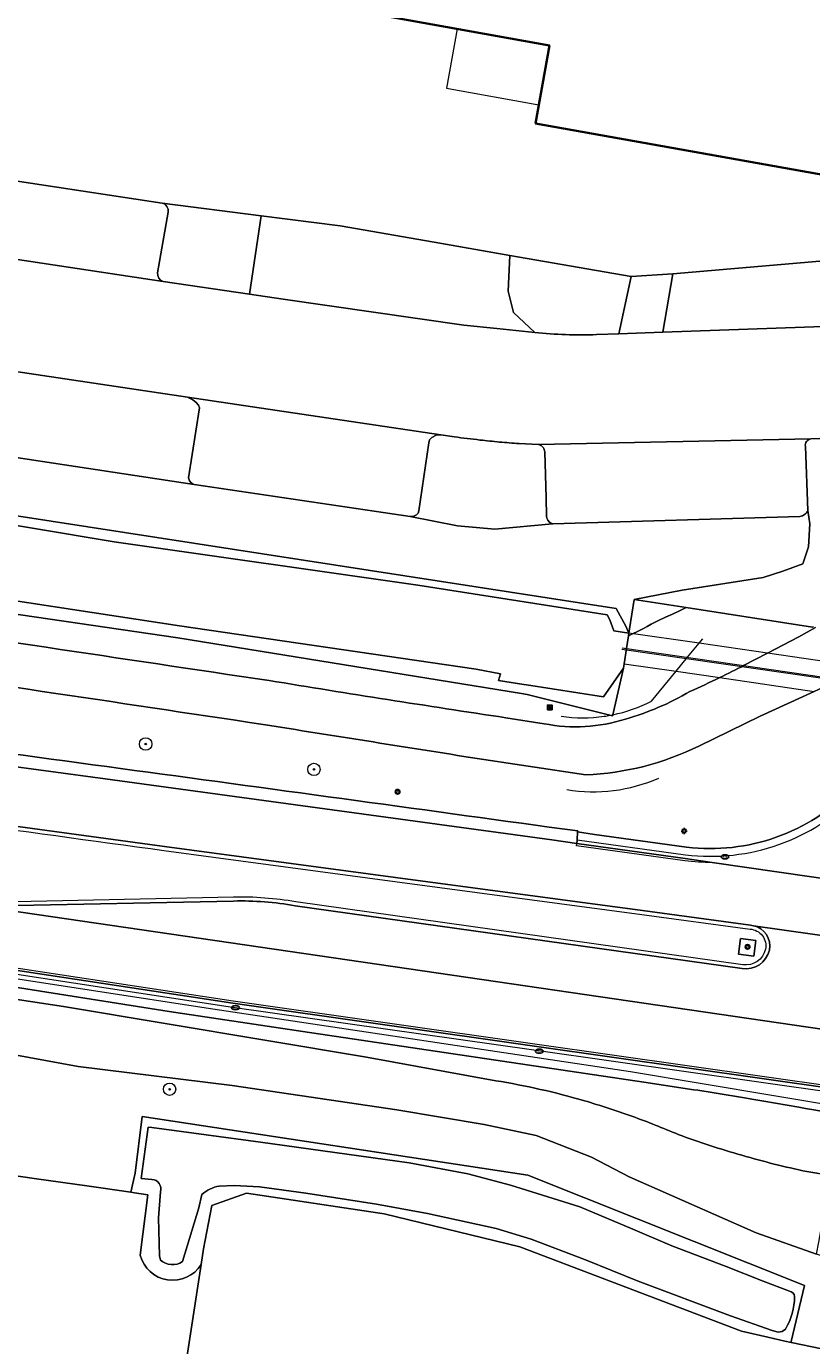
# Model space of a CAD drawing. Header units: metres. Extents: x 149984 to 156489, y 469398 to 478068.
# Tile 79 of 256: x 153329 to 153380, y 471060 to 471145. Entities that reach past the tile are written whole.
import ezdxf
from ezdxf.enums import TextEntityAlignment as Align

# ---------------------------------------------------------------- set-up
doc = ezdxf.new("R2010")
doc.units = ezdxf.units.M
doc.header["$LTSCALE"] = 0.75
for name, color, linetype, lineweight in [('B-WE-GK-BESCHOEIING-G', 252, 'GK-BESCHOEIING-SO', 18), ('B-WE-GR-BEPLANTING_CULTUUR_HEESTERS-GV', 252, 'Continuous', 18), ('B-WE-GR-BOOM-S', 252, 'Continuous', 25), ('B-WE-GR-GRAS-GV', 252, 'Continuous', 13), ('B-WE-GR-GROENVOORZIENING-GV', 252, 'Continuous', 18), ('B-WE-IE-MEUBILAIR-S', 252, 'Continuous', 25), ('B-WE-IE-MEUBILAIR_WEGMEUBILAIR-GV', 252, 'Continuous', 18), ('B-WE-IE-TERREINAFSCHEIDING_KUNSTMATIG_HEKWERK_RASTER-G', 252, 'IE-TERREINAFSCHEIDING_KUNSTMATIG-SO', 18), ('B-WE-KW-KUNSTWERK_DUIKER-G', 6, 'Continuous', 18), ('B-WE-KW-KUNSTWERK_DUIKER-GV', 6, 'Continuous', 18), ('B-WE-OG-BEBOUWING-GV', 6, 'Continuous', 35), ('B-WE-OG-BEBOUWING_LUIFEL-GV', 6, 'Continuous', 18), ('B-WE-OG-TERREIN_BEGROEID-GV', 252, 'Continuous', 18), ('B-WE-OG-TERREIN_ERF-GV', 252, 'Continuous', 18), ('B-WE-OG-TERREIN_OEVER-GV', 252, 'Continuous', 18), ('B-WE-OG-WATER-GV', 252, 'Continuous', 18), ('B-WE-OG-WEG-GV', 252, 'Continuous', 18), ('B-WE-RI-HWA_GOOT_LIJNGOOT-G', 252, 'Continuous', 18), ('B-WE-VH-GESLOTENVERHARDING-GV', 252, 'Continuous', 18), ('B-WE-VH-GESLOTENVERHARDING_ASFALT-GV', 252, 'Continuous', 18), ('B-WE-VH-HALFVERHARDING-GV', 252, 'Continuous', 18), ('B-WE-VH-OPENVERHARDING-GV', 252, 'Continuous', 18), ('B-WE-VH-OPENVERHARDING_BETONSTRAATSTEEN-GV', 252, 'Continuous', 18), ('B-WE-VH-OPENVERHARDING_TEGEL-GV', 252, 'Continuous', 18)]:
    doc.layers.add(name, color=color, linetype=linetype, lineweight=lineweight)
doc.styles.add('NLCS-ISO', font='NLCS-ISO.ttf')
doc.linetypes.add('GK-BESCHOEIING-SO', pattern='A,18,-3,[1,NLCS.SHX,S=0.6,R=0,X=0,Y=0],-3', length=24)
doc.linetypes.add('IE-TERREINAFSCHEIDING_KUNSTMATIG-SO', pattern='A,4,[82,NLCS.SHX,S=0.75,R=90,X=0,Y=0],4,-2', length=10)

# ---------------------------------------------------------------- blocks, each defined once
blk = doc.blocks.new('SIE-MEUBILAIR_BORD_INFORMATIE-SO')
h = blk.add_hatch(color=256)
h.dxf.hatch_style = 1
h.paths.add_polyline_path([(0.13, 0.2), (-0.33, 0.2), (-0.33, 0.08), (-0.13, 0.08), (-0.13, -0.65), (0.13, -0.65)])
h = blk.add_hatch(color=256)
h.dxf.hatch_style = 1
edge = h.paths.add_edge_path()
edge.add_arc((0, 0.5), 0.149, 0, 360)
for points in [[(-0.75, -0.75), (0.75, -0.75), (0.75, 0.75), (-0.75, 0.75)], [(0.13, 0.2), (-0.33, 0.2), (-0.33, 0.08), (-0.13, 0.08), (-0.13, -0.65), (0.13, -0.65)]]:
    blk.add_lwpolyline(points, close=True)
blk.add_circle((0, 0.5), 0.149)
blk = doc.blocks.new('SIE-MEUBILAIR_BORD_VERKEER-SO')
blk.add_lwpolyline([(-0.5625, -0.5625), (0.5625, -0.5625), (0.5625, 0.5625), (-0.5625, 0.5625)], close=True)
at = {"style": 'NLCS-ISO'}
blk.add_text('vb', height=0.75, dxfattribs=at).set_placement((0, 0), align=Align.MIDDLE_CENTER)
blk = doc.blocks.new('SIE-MEUBILAIR_PAAL_LICHTMAST-SO')
for points in [[(-0.62, 0), (-1, 0)], [(-0.71, 0.71), (-0.44, 0.44)], [(0, 1), (0, 0.62)], [(0.44, 0.44), (0.71, 0.71)], [(1, 0), (0.62, 0)], [(-0.71, -0.71), (-0.44, -0.44)], [(0, -0.62), (0, -1)], [(0.44, -0.44), (0.71, -0.71)]]:
    blk.add_lwpolyline(points)
blk.add_circle((0, 0), 0.5)
blk = doc.blocks.new('SIE-MEUBILAIR_PAAL_VERKEERSBORD-SO')
blk.add_circle((0, 0), 0.75)
at = {"style": 'NLCS-ISO'}
blk.add_text('vb', height=0.75, dxfattribs=at).set_placement((0, 0.07), align=Align.MIDDLE_CENTER)
blk = doc.blocks.new('SIE-MEUBILAIR_PUT_KOLK-SO')
blk.add_ellipse((0, 0), major_axis=(1.25, 0), ratio=0.54)
at = {"style": 'NLCS-ISO'}
blk.add_text('klk', height=0.75, dxfattribs=at).set_placement((0.03, 0), align=Align.MIDDLE_CENTER)
blk = doc.blocks.new('SGR-BOOM_GBKN-SO')
at = {"linetype": 'ByBlock', "lineweight": 18}
h = blk.add_hatch(color=0, dxfattribs=at)
h.dxf.hatch_style = 1
edge = h.paths.add_edge_path()
edge.add_arc((0, 0), 0.25, 0, 360)
at = {"color": 0, "linetype": 'ByBlock', "lineweight": 18}
for radius in [2, 0.25]:
    blk.add_circle((0, 0), radius, dxfattribs=at)
at = {"color": 0, "linetype": 'ByBlock', "lineweight": 18, "style": 'NLCS-ISO'}
blk.add_attdef('SOORT', (2.5, 0), '', height=1.5, dxfattribs=at)

msp = doc.modelspace()

# ---------------------------------------------------------------- linework, layer by layer
at = {"layer": 'B-WE-GK-BESCHOEIING-G', "flags": 128}
for points in [[(153315.3, 471109.511), (153338.809, 471105.928)], [(153338.809, 471105.928), (153357.933, 471103.144)], [(153366.137, 471101.348), (153367.416, 471103.203)], [(153357.933, 471103.144), (153359.497, 471102.842)], [(153359.497, 471102.842), (153359.369, 471102.395)], [(153359.369, 471102.395), (153360.998, 471102.148)], [(153360.998, 471102.148), (153361.176, 471102.121)], [(153361.176, 471102.121), (153366.137, 471101.348)]]:
    msp.add_lwpolyline(points, dxfattribs=at)
at = {"layer": 'B-WE-GR-BEPLANTING_CULTUUR_HEESTERS-GV', "flags": 128}
for points in [[(153337.757, 471128.104), (153343.322, 471127.275), (153344.071, 471132.329), (153337.694, 471133.148)], [(153338.091, 471132.554), (153337.4, 471128.652)], [(153360.084, 471129.762), (153359.979, 471127.48), (153360.335, 471126.096), (153361.695, 471124.806)], [(153365.686, 471124.675), (153367.106, 471124.719), (153367.909, 471128.418), (153360.084, 471129.762)], [(153238.077, 471125.906), (153267.188, 471122.456), (153366.938, 471107.04), (153367.567, 471105.894)], [(153378.775, 471112.966), (153362.861, 471112.497), (153362.847, 471112.496), (153359.128, 471112.156), (153356.717, 471112.373), (153353.681, 471112.958), (153339.761, 471115.015), (153319.918, 471118.037), (153306.143, 471120.031), (153298.256, 471121.214), (153297.973, 471119.288), (153296.904, 471119.415), (153297.215, 471121.37), (153289.35, 471122.55), (153275.484, 471124.653), (153267.04, 471125.957), (153266.793, 471124.028)], [(153367.567, 471105.894), (153367.753, 471105.457), (153367.795, 471105.738), (153368.106, 471107.618), (153371.199, 471108.222), (153376.401, 471109.038), (153377.688, 471109.437), (153378.975, 471109.926), (153379.337, 471111.014), (153379.428, 471112.482), (153379.284, 471113.347)]]:
    msp.add_lwpolyline(points, dxfattribs=at)
at = {"layer": 'B-WE-GR-BEPLANTING_CULTUUR_HEESTERS-GV'}
for points in [[(153337.694, 471133.148, -0.376166), (153338.091, 471132.554)], [(153337.4, 471128.652, 0.348182), (153337.757, 471128.104)], [(153361.695, 471124.806, 0.034331), (153365.686, 471124.675)], [(153379.082, 471113.086, -0.137452), (153378.775, 471112.966)], [(153379.284, 471113.347, -0.136333), (153379.082, 471113.086)]]:
    msp.add_lwpolyline(points, format="xyb", dxfattribs=at)
at = {"layer": 'B-WE-GR-BEPLANTING_CULTUUR_HEESTERS-GV', "flags": 128}
msp.add_lwpolyline([(153370.595, 471128.591), (153369.944, 471124.827), (153382.719, 471125.285), (153382.558, 471129.628)], close=True, dxfattribs=at)
at = {"layer": 'B-WE-GR-GRAS-GV', "flags": 128}
for points in [[(153336.285, 471065.402), (153336.786, 471069.297), (153335.913, 471069.421), (153335.682, 471069.454), (153332.843, 471069.859), (153329.598, 471070.321), (153326.784, 471070.722)], [(153387.036, 471057.951), (153378.214, 471059.776), (153377.802, 471059.861), (153376.711, 471060.121), (153375.024, 471060.523), (153360.736, 471065.947), (153352.005, 471068.063), (153343.142, 471069.387), (153340.893, 471068.593), (153340.363, 471065.815), (153340.206, 471064.799), (153339.131, 471057.838), (153338.115, 471051.262), (153335.605, 471031.084), (153334.85, 471025.007), (153325.15, 470947.017)], [(153339.131, 471057.838), (153340.206, 471064.799)]]:
    msp.add_lwpolyline(points, dxfattribs=at)
at = {"layer": 'B-WE-GR-GRAS-GV'}
msp.add_lwpolyline([(153340.206, 471064.799, -0.656912), (153336.285, 471065.402)], format="xyb", dxfattribs=at)
at = {"layer": 'B-WE-GR-GROENVOORZIENING-GV', "flags": 128}
for points in [[(153379.589, 471105.841), (153371.452, 471107.1), (153370.985, 471106.874), (153370.562, 471106.675), (153370.126, 471106.476), (153369.674, 471106.276), (153369.194, 471106.032), (153368.932, 471105.881), (153368.714, 471105.76), (153368.497, 471105.646), (153368.272, 471105.533), (153368.044, 471105.424), (153367.727, 471105.28), (153367.606, 471104.472), (153367.458, 471103.486), (153367.416, 471103.203), (153366.726, 471100.199), (153366.708, 471100.121), (153366.54, 471100.163), (153361.204, 471101.502), (153360.844, 471101.56), (153338.704, 471105.146), (153315.777, 471108.499)], [(153375.155, 471103.374), (153376.694, 471104.159), (153378.702, 471105.206), (153379.772, 471105.813)], [(153381.37, 471102.47), (153379.697, 471101.703), (153376.215, 471100.104), (153372.27, 471098.187)], [(153359.831, 471100.008), (153362.31, 471099.622)], [(153247.696, 471097.887), (153247.557, 471096.703), (153261.301, 471094.995), (153283.68, 471090.826), (153306.914, 471086.364), (153316.146, 471084.699), (153326.867, 471082.874), (153338.14, 471081.095), (153346.769, 471079.797), (153368.729, 471076.553), (153371.955, 471076.06), (153372.208, 471076.021), (153373.258, 471075.85), (153375.34, 471075.511), (153375.681, 471075.455), (153376.445, 471075.323), (153378.714, 471074.931), (153379.149, 471074.856), (153379.814, 471074.735), (153382.611, 471074.225), (153383.901, 471074.038), (153384.221, 471073.992)], [(153364.985, 471096.334), (153357.552, 471097.453)], [(153381.147, 471076.097), (153361.834, 471078.847), (153342.261, 471081.627), (153325.275, 471084.211), (153323.864, 471084.426), (153318.442, 471085.49), (153297.761, 471089.492), (153281.996, 471092.607), (153262.652, 471096.409), (153262.285, 471096.509), (153262.269, 471096.265)], [(153362.636, 471092.966), (153364.479, 471092.722), (153364.445, 471092.656), (153365.54, 471092.5), (153371.48, 471091.679)]]:
    msp.add_lwpolyline(points, dxfattribs=at)
msp.add_lwpolyline([(153371.452, 471107.1), (153368.106, 471107.618), (153367.795, 471105.738), (153367.753, 471105.457), (153367.727, 471105.28), (153368.044, 471105.424), (153368.272, 471105.533), (153368.497, 471105.646), (153368.714, 471105.76), (153368.932, 471105.881), (153369.194, 471106.032), (153369.674, 471106.276), (153370.126, 471106.476), (153370.562, 471106.675), (153370.985, 471106.874)], close=True, dxfattribs=at)
at = {"layer": 'B-WE-GR-GROENVOORZIENING-GV'}
for points in [[(153315.879, 471106.699, 0.000414), (153344.598, 471102.401)], [(153344.209, 471099.573, 0.000697), (153315.713, 471103.821)], [(153373.61, 471102.59, 0.006453), (153375.155, 471103.374)], [(153344.598, 471102.401, 0.003486), (153359.831, 471100.008)], [(153371.696, 471101.704, 0.011458), (153373.61, 471102.59)], [(153367.549, 471099.923, 0.06482), (153371.696, 471101.704)], [(153305.366, 471100.642, -0.002257), (153334.134, 471096.863)], [(153362.31, 471099.622, 0.127322), (153367.549, 471099.923)], [(153357.552, 471097.453, -0.000158), (153344.209, 471099.573)], [(153372.27, 471098.187, -0.105024), (153364.985, 471096.334)], [(153334.134, 471096.863, -0.000457), (153362.636, 471092.966)], [(153371.48, 471091.679, 0.235926), (153382.137, 471095.461)]]:
    msp.add_lwpolyline(points, format="xyb", dxfattribs=at)
at = {"layer": 'B-WE-IE-MEUBILAIR_WEGMEUBILAIR-GV', "flags": 128}
for points in [[(153381.147, 471076.097), (153361.834, 471078.847), (153342.261, 471081.627), (153325.275, 471084.211), (153323.864, 471084.426), (153318.442, 471085.49), (153297.761, 471089.492), (153281.996, 471092.607), (153262.652, 471096.409), (153262.285, 471096.509), (153262.269, 471096.265)], [(153262.269, 471096.265), (153263.256, 471096.068), (153281.948, 471092.362), (153297.713, 471089.247), (153318.394, 471085.245), (153323.821, 471084.18), (153342.225, 471081.38), (153361.799, 471078.599), (153381.111, 471075.85)], [(153375.593, 471086.647), (153368.638, 471087.589), (153352.72, 471089.721), (153337.844, 471091.713), (153326.501, 471093.258), (153309.982, 471095.48)], [(153364.445, 471092.656), (153364.434, 471092.151), (153371.415, 471091.186)], [(153371.48, 471091.679), (153365.54, 471092.5), (153364.445, 471092.656)], [(153337.81, 471091.465), (153352.687, 471089.473), (153368.605, 471087.341), (153375.568, 471086.398)], [(153342.289, 471088.458), (153327.27, 471088.138)], [(153327.278, 471087.888), (153342.294, 471088.208)], [(153346.267, 471087.902), (153375.055, 471083.86)], [(153375.092, 471084.107), (153346.306, 471088.149)]]:
    msp.add_lwpolyline(points, dxfattribs=at)
at = {"layer": 'B-WE-IE-MEUBILAIR_WEGMEUBILAIR-GV'}
for points in [[(153309.949, 471095.232, -0.000825), (153337.81, 471091.465)], [(153371.415, 471091.186, 0.235766), (153382.485, 471095.106)], [(153382.137, 471095.461, -0.235926), (153371.48, 471091.679)], [(153346.306, 471088.149, 0.048049), (153342.289, 471088.458)], [(153342.294, 471088.208, -0.04833), (153346.267, 471087.902)], [(153375.568, 471086.398, -0.454089), (153376.566, 471085.099)], [(153375.783, 471086.62, 0.03758), (153375.593, 471086.647)], [(153376.81, 471085.046, 0.411622), (153375.783, 471086.62)], [(153375.055, 471083.86, 0.394661), (153376.81, 471085.046)], [(153376.566, 471085.099, -0.394315), (153375.092, 471084.107)]]:
    msp.add_lwpolyline(points, format="xyb", dxfattribs=at)
at = {"layer": 'B-WE-IE-TERREINAFSCHEIDING_KUNSTMATIG_HEKWERK_RASTER-G', "flags": 128}
for points in [[(153372.286, 471104.799), (153372.525, 471105.09)], [(153371.546, 471103.899), (153372.286, 471104.799)], [(153370.806, 471102.998), (153371.546, 471103.899)], [(153369.224, 471101.073), (153370.806, 471102.998)], [(153366.54, 471100.163), (153366.726, 471100.199)], [(153262.28, 471095.326), (153290.957, 471090.072), (153324.6, 471083.771), (153340.955, 471081.264), (153367.87, 471077.224), (153381.712, 471074.916)]]:
    msp.add_lwpolyline(points, dxfattribs=at)
at = {"layer": 'B-WE-IE-TERREINAFSCHEIDING_KUNSTMATIG_HEKWERK_RASTER-G'}
for points in [[(153366.726, 471100.199, 0.068119), (153369.224, 471101.073)], [(153363.405, 471100.102, 0.071377), (153366.179, 471100.104)], [(153366.179, 471100.104, 0.008535), (153366.54, 471100.163)], [(153363.762, 471095.377, 0.14397), (153369.686, 471096.12)]]:
    msp.add_lwpolyline(points, format="xyb", dxfattribs=at)
at = {"layer": 'B-WE-KW-KUNSTWERK_DUIKER-G', "flags": 128}
for points in [[(153367.301, 471104.412), (153418.342, 471097.063)], [(153367.331, 471104.512), (153418.405, 471097.084)]]:
    msp.add_lwpolyline(points, dxfattribs=at)
at = {"layer": 'B-WE-KW-KUNSTWERK_DUIKER-GV', "flags": 128}
msp.add_lwpolyline([(153383.71, 471103.14), (153376.694, 471104.159), (153372.286, 471104.799), (153367.753, 471105.457), (153367.606, 471104.472), (153367.458, 471103.486), (153370.806, 471102.998), (153373.61, 471102.59), (153379.697, 471101.703)], dxfattribs=at)
at = {"layer": 'B-WE-OG-BEBOUWING-GV', "flags": 128}
msp.add_lwpolyline([(153361.748, 471138.258), (153384.715, 471134.162), (153393.239, 471181.623), (153354.346, 471188.576), (153346.735, 471146.143), (153346.974, 471146.1), (153362.646, 471143.289)], close=True, dxfattribs=at)
at = {"layer": 'B-WE-OG-BEBOUWING_LUIFEL-GV', "flags": 128}
msp.add_lwpolyline([(153356.704, 471144.355), (153356.019, 471140.538), (153361.965, 471139.472), (153362.646, 471143.289)], close=True, dxfattribs=at)
at = {"layer": 'B-WE-OG-TERREIN_BEGROEID-GV', "flags": 128}
msp.add_lwpolyline([(153319.918, 471118.037), (153339.761, 471115.015), (153339.561, 471115.142), (153339.462, 471115.25), (153339.389, 471115.459), (153340.096, 471119.954), (153340.037, 471120.135), (153339.888, 471120.307), (153339.666, 471120.47), (153339.333, 471120.646), (153331.426, 471121.821), (153322.062, 471123.232), (153321.708, 471123.162), (153321.509, 471123.067), (153321.368, 471122.963), (153321.232, 471122.7), (153320.643, 471118.517), (153320.58, 471118.382), (153320.458, 471118.218), (153320.317, 471118.082), (153320.213, 471118.037)], close=True, dxfattribs=at)
for points in [[(153356.524, 471118.091), (153355.65, 471118.221), (153355.349, 471118.191), (153355.068, 471118.055), (153354.923, 471117.906), (153354.868, 471117.702), (153354.225, 471113.338), (153354.189, 471113.175), (153354.08, 471113.075), (153353.908, 471112.994), (153353.681, 471112.958), (153356.717, 471112.373), (153359.128, 471112.156), (153362.847, 471112.496), (153362.861, 471112.497), (153362.732, 471112.541), (153362.62, 471112.619), (153362.535, 471112.725), (153362.482, 471112.851), (153362.466, 471112.986)], [(153361.944, 471117.603), (153360.691, 471117.656)], [(153383.072, 471116.795), (153381.988, 471116.832), (153381.963, 471118.048), (153381.814, 471118.044), (153379.477, 471117.956)], [(153362.466, 471112.986), (153362.434, 471114.16), (153362.354, 471117.119), (153362.292, 471117.337)], [(153379.131, 471117.48), (153379.284, 471113.347), (153379.428, 471112.482), (153379.337, 471111.014), (153378.975, 471109.926), (153377.688, 471109.437), (153376.401, 471109.038), (153371.199, 471108.222), (153368.106, 471107.618), (153371.452, 471107.1), (153379.589, 471105.841), (153379.652, 471105.876)]]:
    msp.add_lwpolyline(points, dxfattribs=at)
at = {"layer": 'B-WE-OG-TERREIN_BEGROEID-GV'}
for points in [[(153357.345, 471117.984, -0.003749), (153356.524, 471118.091)], [(153358.167, 471117.888, -0.0024), (153357.345, 471117.984)], [(153359.428, 471117.76, -0.004789), (153358.167, 471117.888)], [(153360.691, 471117.656, -0.004783), (153359.428, 471117.76)], [(153379.203, 471117.791, 0.205917), (153379.131, 471117.48)], [(153379.477, 471117.956, 0.20215), (153379.203, 471117.791)], [(153362.144, 471117.504, 0.096183), (153361.944, 471117.603)], [(153362.292, 471117.337, 0.098247), (153362.144, 471117.504)]]:
    msp.add_lwpolyline(points, format="xyb", dxfattribs=at)
at = {"layer": 'B-WE-OG-TERREIN_ERF-GV', "flags": 128}
msp.add_lwpolyline([(153361.748, 471138.258), (153362.646, 471143.289), (153346.974, 471146.1), (153346.735, 471146.143), (153354.346, 471188.576), (153393.239, 471181.623), (153384.715, 471134.162)], close=True, dxfattribs=at)
msp.add_lwpolyline([(153259.689, 471145.407), (153272.443, 471143.466), (153272.32, 471142.779), (153273.599, 471142.566), (153273.723, 471143.25), (153277.71, 471142.593), (153285.743, 471141.259), (153298.67, 471138.885), (153300.591, 471138.619), (153301.175, 471141.827), (153303.507, 471141.4), (153303.02, 471138.714), (153306.53, 471138.078), (153313.935, 471136.735), (153337.694, 471133.148), (153344.071, 471132.329), (153349.175, 471131.673), (153355.223, 471130.616), (153360.084, 471129.762), (153367.909, 471128.418), (153370.595, 471128.591), (153382.558, 471129.628)], dxfattribs=at)
at = {"layer": 'B-WE-OG-TERREIN_OEVER-GV', "flags": 128}
msp.add_lwpolyline([(153227.221, 471125.292), (153228.265, 471125.608), (153231.657, 471125.755), (153235.607, 471125.56), (153239.381, 471125.25), (153258.463, 471123.097), (153273.143, 471120.864), (153287.791, 471118.695), (153308.281, 471115.728), (153334.604, 471111.338), (153354.172, 471108.547), (153366.357, 471106.623), (153366.527, 471106.31), (153366.785, 471105.603), (153367.753, 471105.457), (153367.567, 471105.894), (153366.938, 471107.04), (153267.188, 471122.456), (153238.077, 471125.906), (153229.417, 471126.368), (153227.937, 471126.447)], close=True, dxfattribs=at)
for points in [[(153266.598, 471115.17), (153294.642, 471111.375), (153315.777, 471108.499), (153338.704, 471105.146), (153360.844, 471101.56), (153361.204, 471101.502), (153366.54, 471100.163), (153366.708, 471100.121), (153366.726, 471100.199), (153367.416, 471103.203), (153366.137, 471101.348), (153361.176, 471102.121), (153360.998, 471102.148), (153359.369, 471102.395), (153359.497, 471102.842), (153357.933, 471103.144), (153338.809, 471105.928), (153315.3, 471109.511), (153289.226, 471113.266), (153266.672, 471116.522)], [(153340.206, 471064.799), (153340.363, 471065.815), (153340.893, 471068.593), (153343.142, 471069.387), (153352.005, 471068.063), (153360.736, 471065.947), (153375.024, 471060.523), (153376.711, 471060.121), (153377.802, 471059.861), (153378.214, 471059.776), (153378.225, 471059.856), (153379.066, 471063.458), (153361.245, 471070.561), (153336.404, 471074.338), (153335.962, 471070.682), (153335.682, 471069.454)], [(153337.043, 471070.278), (153336.348, 471070.348), (153336.793, 471073.645), (153337.039, 471073.63), (153344.039, 471072.676), (153353.599, 471071.346), (153357.398, 471070.652), (153360.147, 471069.922), (153364.594, 471068.522), (153368.027, 471067.088), (153370.525, 471066.001), (153374.033, 471064.678), (153376.403, 471063.742), (153378.101, 471063.097)], [(153335.682, 471069.454), (153335.913, 471069.421), (153336.786, 471069.297), (153336.285, 471065.402)], [(153337.588, 471065.094), (153337.518, 471065.364), (153337.471, 471067.801), (153337.583, 471069.487)], [(153340.26, 471069.307), (153340.064, 471068.459), (153339.011, 471064.996)], [(153377.852, 471060.648), (153377.625, 471060.494), (153377.371, 471060.449), (153376.981, 471060.547), (153374.298, 471061.497), (153368.361, 471063.731), (153364.972, 471065.106), (153361.464, 471066.446), (153359.206, 471067.129), (153354.787, 471068.098), (153351.506, 471068.687), (153346.954, 471069.408), (153343.971, 471069.814), (153342.328, 471069.884), (153341.381, 471069.842)]]:
    msp.add_lwpolyline(points, dxfattribs=at)
at = {"layer": 'B-WE-OG-TERREIN_OEVER-GV'}
for points in [[(153337.583, 471069.487, 0.503856), (153337.043, 471070.278)], [(153341.381, 471069.842, 0.162309), (153340.26, 471069.307)], [(153336.285, 471065.402, 0.656912), (153340.206, 471064.799)], [(153339.011, 471064.996, -0.34701), (153337.588, 471065.094)], [(153378.434, 471062.744, -0.129436), (153377.852, 471060.648)], [(153378.101, 471063.097, -0.338533), (153378.434, 471062.744)]]:
    msp.add_lwpolyline(points, format="xyb", dxfattribs=at)
at = {"layer": 'B-WE-OG-WATER-GV', "flags": 128}
for points in [[(153266.672, 471116.522), (153289.226, 471113.266), (153315.3, 471109.511), (153338.809, 471105.928), (153357.933, 471103.144), (153359.497, 471102.842), (153359.369, 471102.395), (153360.998, 471102.148), (153361.176, 471102.121), (153366.137, 471101.348), (153367.416, 471103.203), (153367.458, 471103.486), (153367.606, 471104.472), (153367.727, 471105.28), (153367.753, 471105.457), (153366.785, 471105.603), (153366.527, 471106.31), (153366.357, 471106.623), (153354.172, 471108.547), (153334.604, 471111.338), (153308.281, 471115.728), (153287.791, 471118.695), (153273.143, 471120.864), (153258.463, 471123.097)], [(153337.039, 471073.63), (153336.793, 471073.645), (153336.348, 471070.348), (153337.043, 471070.278)], [(153378.101, 471063.097), (153376.403, 471063.742), (153374.033, 471064.678), (153370.525, 471066.001), (153368.027, 471067.088), (153364.594, 471068.522), (153360.147, 471069.922), (153357.398, 471070.652), (153353.599, 471071.346), (153344.039, 471072.676), (153337.039, 471073.63)], [(153337.583, 471069.487), (153337.471, 471067.801), (153337.518, 471065.364), (153337.588, 471065.094)], [(153339.011, 471064.996), (153340.064, 471068.459), (153340.26, 471069.307)], [(153341.381, 471069.842), (153342.328, 471069.884), (153343.971, 471069.814), (153346.954, 471069.408), (153351.506, 471068.687), (153354.787, 471068.098), (153359.206, 471067.129), (153361.464, 471066.446), (153364.972, 471065.106), (153368.361, 471063.731), (153374.298, 471061.497), (153376.981, 471060.547), (153377.371, 471060.449), (153377.625, 471060.494), (153377.852, 471060.648)]]:
    msp.add_lwpolyline(points, dxfattribs=at)
at = {"layer": 'B-WE-OG-WATER-GV'}
for points in [[(153337.043, 471070.278, -0.503856), (153337.583, 471069.487)], [(153340.26, 471069.307, -0.162309), (153341.381, 471069.842)], [(153337.588, 471065.094, 0.34701), (153339.011, 471064.996)], [(153377.852, 471060.648, 0.129436), (153378.434, 471062.744)], [(153378.434, 471062.744, 0.338533), (153378.101, 471063.097)]]:
    msp.add_lwpolyline(points, format="xyb", dxfattribs=at)
at = {"layer": 'B-WE-OG-WEG-GV', "flags": 128}
for points in [[(153384.221, 471073.992), (153383.901, 471074.038), (153382.611, 471074.225), (153379.814, 471074.735), (153379.149, 471074.856), (153378.714, 471074.931), (153376.445, 471075.323), (153375.681, 471075.455), (153375.34, 471075.511), (153373.258, 471075.85), (153372.208, 471076.021), (153371.955, 471076.06), (153368.729, 471076.553), (153346.769, 471079.797), (153338.14, 471081.095), (153326.867, 471082.874), (153316.146, 471084.699), (153306.914, 471086.364), (153283.68, 471090.826), (153261.301, 471094.995)], [(153255.904, 471092.61), (153270.703, 471090.56), (153285.411, 471088.373), (153331.334, 471081.415), (153350.864, 471078.146), (153359.183, 471076.639)], [(153385.503, 471064.56), (153383.376, 471064.893), (153380.295, 471065.319), (153379.848, 471065.475), (153375.951, 471066.838), (153367.773, 471070.444), (153365.345, 471071.722), (153361.796, 471073.113), (153358.446, 471073.823), (153352.823, 471074.76), (153342.204, 471076.336), (153332.294, 471077.557), (153328.077, 471078.324), (153319.587, 471079.63), (153306.639, 471081.745), (153292.087, 471083.932), (153279.238, 471085.905), (153269.626, 471087.126), (153267.986, 471087.545), (153265.566, 471087.971)], [(153266.346, 471079.163), (153272.299, 471078.37), (153275.196, 471078.101), (153275.475, 471079.985), (153276.184, 471083.674), (153294.358, 471080.87), (153327.487, 471075.798), (153326.753, 471072.012), (153326.775, 471071.111), (153326.784, 471070.722), (153329.598, 471070.321), (153332.843, 471069.859), (153335.682, 471069.454), (153335.962, 471070.682), (153336.404, 471074.338), (153361.245, 471070.561), (153379.066, 471063.458), (153378.225, 471059.856), (153378.214, 471059.776), (153387.036, 471057.951)], [(153379.229, 471070.783), (153380.755, 471070.538), (153382.833, 471070.205), (153383.26, 471070.453), (153384.003, 471071.087), (153384.046, 471071.131), (153384.194, 471071.282), (153384.284, 471071.385), (153384.298, 471071.402), (153384.37, 471071.491), (153384.531, 471071.711), (153384.544, 471071.752), (153384.646, 471072.083), (153384.741, 471072.461)]]:
    msp.add_lwpolyline(points, dxfattribs=at)
at = {"layer": 'B-WE-OG-WEG-GV'}
for points in [[(153359.183, 471076.639, -0.014998), (153362.058, 471076.08)], [(153362.058, 471076.08, -0.015567), (153364.894, 471075.346)], [(153364.894, 471075.346, -0.015346), (153367.951, 471074.351)], [(153367.951, 471074.351, -0.015477), (153370.942, 471073.171)], [(153370.942, 471073.171, 0.017076), (153375.045, 471071.835)], [(153375.045, 471071.835, 0.017203), (153379.229, 471070.783)]]:
    msp.add_lwpolyline(points, format="xyb", dxfattribs=at)
at = {"layer": 'B-WE-RI-HWA_GOOT_LIJNGOOT-G', "flags": 128}
for points in [[(153262.652, 471096.409), (153262.67, 471096.533), (153263.283, 471096.441), (153282.025, 471092.754), (153297.79, 471089.639), (153318.471, 471085.637), (153323.89, 471084.574), (153342.283, 471081.775), (153361.855, 471078.996), (153381.169, 471076.245)], [(153371.364, 471090.789), (153364.379, 471091.754), (153364.4, 471091.903)]]:
    msp.add_lwpolyline(points, dxfattribs=at)
at = {"layer": 'B-WE-RI-HWA_GOOT_LIJNGOOT-G'}
msp.add_lwpolyline([(153373.128, 471090.687, -0.032901), (153371.364, 471090.789)], format="xyb", dxfattribs=at)
at = {"layer": 'B-WE-VH-GESLOTENVERHARDING-GV'}
for points in [[(153344.598, 471102.401, -0.000414), (153315.879, 471106.699)], [(153315.713, 471103.821, -0.000697), (153344.209, 471099.573)], [(153375.155, 471103.374, -0.006453), (153373.61, 471102.59)], [(153359.831, 471100.008, -0.003486), (153344.598, 471102.401)], [(153373.61, 471102.59, -0.011458), (153371.696, 471101.704)], [(153371.696, 471101.704, -0.06482), (153367.549, 471099.923)], [(153367.549, 471099.923, -0.127322), (153362.31, 471099.622)], [(153344.209, 471099.573, 0.000158), (153357.552, 471097.453)], [(153364.985, 471096.334, 0.105024), (153372.27, 471098.187)], [(153382.137, 471095.461, -0.235926), (153371.48, 471091.679)], [(153342.294, 471088.208, -0.04833), (153346.267, 471087.902)], [(153346.267, 471087.902, 0.04833), (153342.294, 471088.208)], [(153375.783, 471086.62, 0.03758), (153375.593, 471086.647)], [(153375.593, 471086.647, -0.03758), (153375.783, 471086.62)], [(153376.81, 471085.046, 0.411622), (153375.783, 471086.62)], [(153375.783, 471086.62, -0.411622), (153376.81, 471085.046)], [(153375.055, 471083.86, 0.394661), (153376.81, 471085.046)], [(153376.81, 471085.046, -0.394661), (153375.055, 471083.86)]]:
    msp.add_lwpolyline(points, format="xyb", dxfattribs=at)
at = {"layer": 'B-WE-VH-GESLOTENVERHARDING-GV', "flags": 128}
for points in [[(153379.772, 471105.813), (153378.702, 471105.206), (153376.694, 471104.159), (153375.155, 471103.374)], [(153372.27, 471098.187), (153376.215, 471100.104), (153379.697, 471101.703), (153381.37, 471102.47)], [(153362.31, 471099.622), (153359.831, 471100.008)], [(153357.552, 471097.453), (153364.985, 471096.334)], [(153375.783, 471086.62), (153389.626, 471084.667), (153420.288, 471080.34), (153426.048, 471079.394), (153426.701, 471082.812), (153414.746, 471084.619), (153413.077, 471084.841), (153411.011, 471085.124), (153409.268, 471085.494), (153390.081, 471088.251), (153373.128, 471090.687), (153371.383, 471090.938), (153364.4, 471091.903), (153362.807, 471092.157), (153334.026, 471096.07), (153327.01, 471097.008), (153326.501, 471093.258), (153337.844, 471091.713)], [(153375.593, 471086.647), (153368.638, 471087.589), (153352.72, 471089.721), (153337.844, 471091.713), (153326.501, 471093.258), (153309.982, 471095.48)], [(153371.48, 471091.679), (153365.54, 471092.5), (153364.445, 471092.656), (153364.434, 471092.151), (153364.4, 471091.903), (153371.383, 471090.938), (153373.128, 471090.687), (153390.081, 471088.251), (153390.891, 471092.975)], [(153337.844, 471091.713), (153352.72, 471089.721), (153368.638, 471087.589), (153375.593, 471086.647)], [(153327.278, 471087.888), (153342.294, 471088.208)], [(153342.294, 471088.208), (153327.278, 471087.888)], [(153346.267, 471087.902), (153375.055, 471083.86)], [(153375.055, 471083.86), (153346.267, 471087.902)], [(153408.192, 471075.854), (153405.148, 471076.302), (153402.959, 471076.638), (153388.868, 471078.692), (153325.773, 471087.888), (153325.275, 471084.211), (153342.261, 471081.627), (153361.834, 471078.847), (153381.147, 471076.097)], [(153325.773, 471087.888), (153388.868, 471078.692), (153389.626, 471084.667), (153375.783, 471086.62)]]:
    msp.add_lwpolyline(points, dxfattribs=at)
msp.add_lwpolyline([(153374.814, 471084.782), (153374.941, 471085.789), (153375.948, 471085.662), (153375.821, 471084.655)], close=True, dxfattribs=at)
at = {"layer": 'B-WE-VH-GESLOTENVERHARDING_ASFALT-GV', "flags": 128}
for points in [[(153361.695, 471124.806), (153359.261, 471125.063), (153357.129, 471125.288), (153345.494, 471126.952), (153343.322, 471127.275), (153337.757, 471128.104), (153312.442, 471131.923), (153312.398, 471131.929), (153305.593, 471132.965), (153302.497, 471133.435), (153299.318, 471133.907), (153299.274, 471133.911), (153299.272, 471133.911), (153298.28, 471134.069), (153297.888, 471134.128), (153284.908, 471136.093), (153272.473, 471137.977), (153272.265, 471138.009), (153271.902, 471138.073), (153258.413, 471140.157)], [(153226.081, 471137.764), (153235.231, 471136.387), (153243.1, 471135.19), (153256.492, 471133.153), (153259.552, 471132.69), (153266.77, 471131.597), (153267.744, 471131.45), (153275.081, 471130.339), (153284.781, 471128.871), (153291.184, 471127.901), (153298.087, 471126.855), (153299.062, 471126.708), (153305.735, 471125.697), (153312.119, 471124.73), (153322.062, 471123.232), (153331.426, 471121.821), (153339.333, 471120.646), (153355.65, 471118.221), (153356.524, 471118.091)], [(153386.075, 471125.385), (153383.861, 471125.336), (153383.691, 471125.324), (153382.719, 471125.285), (153369.944, 471124.827), (153367.106, 471124.719), (153365.686, 471124.675)], [(153360.691, 471117.656), (153361.944, 471117.603), (153379.477, 471117.956), (153381.814, 471118.044), (153381.963, 471118.048), (153382.965, 471118.077)], [(153359.183, 471076.639), (153350.864, 471078.146), (153331.334, 471081.415), (153285.411, 471088.373), (153270.703, 471090.56), (153255.904, 471092.61)], [(153265.566, 471087.971), (153267.986, 471087.545), (153269.626, 471087.126), (153279.238, 471085.905), (153292.087, 471083.932), (153306.639, 471081.745), (153319.587, 471079.63), (153328.077, 471078.324), (153332.294, 471077.557), (153342.204, 471076.336), (153352.823, 471074.76), (153358.446, 471073.823), (153361.796, 471073.113), (153365.345, 471071.722), (153367.773, 471070.444), (153375.951, 471066.838), (153379.848, 471065.475), (153379.991, 471066.242), (153380.755, 471070.538), (153379.229, 471070.783)]]:
    msp.add_lwpolyline(points, dxfattribs=at)
at = {"layer": 'B-WE-VH-GESLOTENVERHARDING_ASFALT-GV'}
for points in [[(153365.686, 471124.675, -0.034331), (153361.695, 471124.806)], [(153356.524, 471118.091, 0.003749), (153357.345, 471117.984)], [(153357.345, 471117.984, 0.0024), (153358.167, 471117.888)], [(153358.167, 471117.888, 0.004789), (153359.428, 471117.76)], [(153359.428, 471117.76, 0.004783), (153360.691, 471117.656)], [(153362.058, 471076.08, 0.014998), (153359.183, 471076.639)], [(153364.894, 471075.346, 0.015567), (153362.058, 471076.08)], [(153367.951, 471074.351, 0.015346), (153364.894, 471075.346)], [(153370.942, 471073.171, 0.015477), (153367.951, 471074.351)], [(153375.045, 471071.835, -0.017076), (153370.942, 471073.171)], [(153379.229, 471070.783, -0.017203), (153375.045, 471071.835)]]:
    msp.add_lwpolyline(points, format="xyb", dxfattribs=at)
at = {"layer": 'B-WE-VH-HALFVERHARDING-GV'}
for points in [[(153334.134, 471096.863, 0.002257), (153305.366, 471100.642)], [(153362.636, 471092.966, 0.000457), (153334.134, 471096.863)]]:
    msp.add_lwpolyline(points, format="xyb", dxfattribs=at)
at = {"layer": 'B-WE-VH-HALFVERHARDING-GV', "flags": 128}
msp.add_lwpolyline([(153319.65, 471097.992), (153327.01, 471097.008), (153334.026, 471096.07), (153362.807, 471092.157), (153364.4, 471091.903), (153364.434, 471092.151), (153364.445, 471092.656), (153364.479, 471092.722), (153362.636, 471092.966)], dxfattribs=at)
at = {"layer": 'B-WE-VH-OPENVERHARDING-GV', "flags": 128}
msp.add_lwpolyline([(153375.948, 471085.662), (153374.941, 471085.789), (153374.814, 471084.782), (153375.821, 471084.655)], close=True, dxfattribs=at)
at = {"layer": 'B-WE-VH-OPENVERHARDING_BETONSTRAATSTEEN-GV', "flags": 128}
for points in [[(153337.694, 471133.148), (153313.935, 471136.735), (153313.731, 471136.573), (153313.641, 471136.454), (153313.612, 471136.282), (153312.964, 471132.332)], [(153337.4, 471128.652), (153338.091, 471132.554)], [(153312.442, 471131.923), (153337.757, 471128.104)], [(153379.477, 471117.956), (153361.944, 471117.603)], [(153362.292, 471117.337), (153362.354, 471117.119), (153362.434, 471114.16)], [(153379.284, 471113.347), (153379.131, 471117.48)], [(153362.434, 471114.16), (153362.466, 471112.986), (153362.482, 471112.851), (153362.535, 471112.725), (153362.62, 471112.619), (153362.732, 471112.541), (153362.861, 471112.497), (153378.775, 471112.966)]]:
    msp.add_lwpolyline(points, dxfattribs=at)
at = {"layer": 'B-WE-VH-OPENVERHARDING_BETONSTRAATSTEEN-GV'}
for points in [[(153338.091, 471132.554, 0.376166), (153337.694, 471133.148)], [(153337.757, 471128.104, -0.348182), (153337.4, 471128.652)], [(153379.131, 471117.48, -0.205917), (153379.203, 471117.791)], [(153379.203, 471117.791, -0.20215), (153379.477, 471117.956)], [(153361.944, 471117.603, -0.096183), (153362.144, 471117.504)], [(153362.144, 471117.504, -0.098247), (153362.292, 471117.337)], [(153378.775, 471112.966, 0.137452), (153379.082, 471113.086)], [(153379.082, 471113.086, 0.136333), (153379.284, 471113.347)]]:
    msp.add_lwpolyline(points, format="xyb", dxfattribs=at)
at = {"layer": 'B-WE-VH-OPENVERHARDING_BETONSTRAATSTEEN-GV', "flags": 128}
for points in [[(153344.071, 471132.329), (153343.322, 471127.275), (153345.494, 471126.952), (153357.129, 471125.288), (153359.261, 471125.063), (153361.695, 471124.806), (153360.335, 471126.096), (153359.979, 471127.48), (153360.084, 471129.762), (153355.223, 471130.616), (153349.175, 471131.673)], [(153339.462, 471115.25), (153339.561, 471115.142), (153339.761, 471115.015), (153353.681, 471112.958), (153353.908, 471112.994), (153354.08, 471113.075), (153354.189, 471113.175), (153354.225, 471113.338), (153354.868, 471117.702), (153354.923, 471117.906), (153355.068, 471118.055), (153355.349, 471118.191), (153355.65, 471118.221), (153339.333, 471120.646), (153339.666, 471120.47), (153339.888, 471120.307), (153340.037, 471120.135), (153340.096, 471119.954), (153339.389, 471115.459)]]:
    msp.add_lwpolyline(points, close=True, dxfattribs=at)
at = {"layer": 'B-WE-VH-OPENVERHARDING_TEGEL-GV', "flags": 128}
msp.add_lwpolyline([(153367.106, 471124.719), (153369.944, 471124.827), (153370.595, 471128.591), (153367.909, 471128.418)], close=True, dxfattribs=at)

# ---------------------------------------------------------------- block references
at = {"layer": 'B-WE-GR-BOOM-S', "xscale": 0.2, "yscale": 0.2, "zscale": 0.2}
for p in [(153336.639, 471098.314), (153347.476, 471096.681), (153338.178, 471076.089)]:
    msp.add_blockref('SGR-BOOM_GBKN-SO', p, dxfattribs=at)
at = {"layer": 'B-WE-IE-MEUBILAIR-S', "xscale": 0.2, "yscale": 0.2, "zscale": 0.2}
for name, p in [('SIE-MEUBILAIR_BORD_INFORMATIE-SO', (153362.664, 471100.667)), ('SIE-MEUBILAIR_PAAL_VERKEERSBORD-SO', (153362.664, 471100.667)), ('SIE-MEUBILAIR_PAAL_VERKEERSBORD-SO', (153352.865, 471095.242)), ('SIE-MEUBILAIR_BORD_VERKEER-SO', (153352.865, 471095.242)), ('SIE-MEUBILAIR_PAAL_LICHTMAST-SO', (153371.319, 471092.713)), ('SIE-MEUBILAIR_PUT_KOLK-SO', (153373.958, 471091.052)), ('SIE-MEUBILAIR_PAAL_VERKEERSBORD-SO', (153375.405, 471085.257)), ('SIE-MEUBILAIR_BORD_VERKEER-SO', (153375.405, 471085.257)), ('SIE-MEUBILAIR_PUT_KOLK-SO', (153342.423, 471081.337)), ('SIE-MEUBILAIR_PUT_KOLK-SO', (153361.993, 471078.538))]:
    msp.add_blockref(name, p, dxfattribs=at)

doc.saveas('drawing.dxf')
